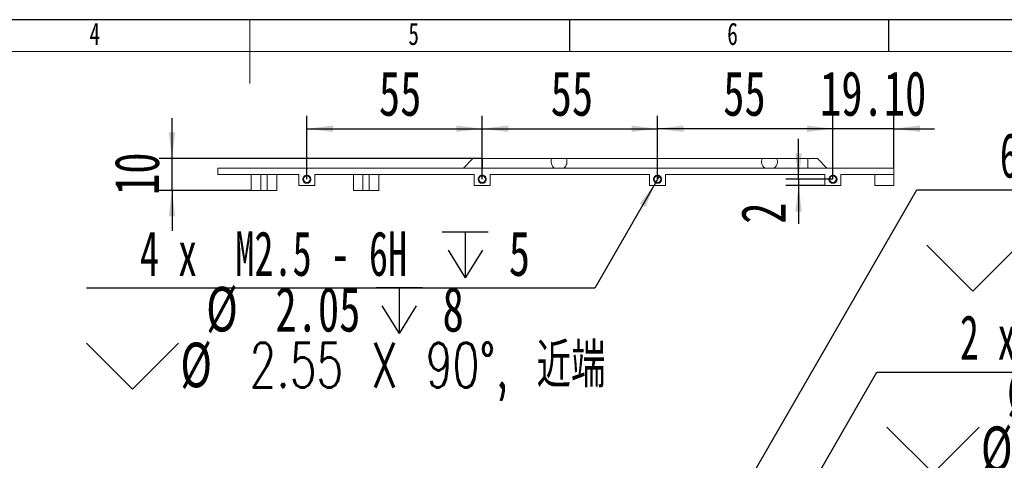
# Model space of a CAD drawing. Header units: millimetres. Extents: x -8 to 916, y -4 to 297.
# Tile 11 of 13: x 184 to 338, y 228 to 297. Entities that reach past the tile are written whole.
import ezdxf

# ---------------------------------------------------------------- set-up
doc = ezdxf.new("R2010")
doc.units = ezdxf.units.MM
for name, color, linetype in [('10', 7, 'Continuous'), ('5', 7, 'Continuous'), ('9', 7, 'Continuous')]:
    doc.layers.add(name, color=color, linetype=linetype)
doc.styles.add('SLDTEXTSTYLE0', font='TXT', dxfattribs={"width": 0.7, "bigfont": 'bigfont'})
doc.styles.add('SLDTEXTSTYLE1', font='TXT', dxfattribs={"width": 0.7})
doc.styles.add('SLDTEXTSTYLE6', font='TXT', dxfattribs={"width": 0.616667})
doc.styles.add('SLDTEXTSTYLE7', font='TXT', dxfattribs={"width": 0.628571})
doc.dimstyles.new('SLDDIMSTYLE0', dxfattribs={"dimtxt": 7, "dimasz": 4.08, "dimexe": 0, "dimexo": 0.0625, "dimgap": 1.75, "dimtad": 2, "dimlfac": 2, "dimrnd": 1e-09, "dimzin": 12, "dimdsep": 46, "dimtxsty": 'SLDTEXTSTYLE1', "dimsah": 1, "dimcen": 0.09, "dimadec": 0, "dimazin": 3, "dimtfac": 1, "dimtofl": 0, "dimtmove": 0, "dimatfit": 3, "dimfxl": 0, "dimfrac": 2, "dimtolj": 1, "dimtzin": 12, "dimarcsym": 0})
doc.dimstyles.new('SLDDIMSTYLE2', dxfattribs={"dimtxt": 7, "dimasz": 4.08, "dimexe": 0, "dimexo": 0.0625, "dimgap": 1.75, "dimtad": 2, "dimlfac": 2, "dimrnd": 1e-09, "dimzin": 4, "dimdsep": 46, "dimtxsty": 'SLDTEXTSTYLE1', "dimsah": 1, "dimcen": 0.09, "dimadec": 0, "dimazin": 1, "dimtfac": 1, "dimtmove": 0, "dimatfit": 0, "dimfxl": 0, "dimfrac": 2, "dimtolj": 1, "dimtzin": 12, "dimarcsym": 0})
doc.dimstyles.new('SLDDIMSTYLE3', dxfattribs={"dimtxt": 7, "dimasz": 4.08, "dimexe": 0, "dimexo": 0.0625, "dimgap": 1.75, "dimtad": 2, "dimlfac": 2, "dimrnd": 1e-09, "dimzin": 12, "dimdsep": 46, "dimtxsty": 'SLDTEXTSTYLE1', "dimsah": 1, "dimcen": 0.09, "dimadec": 0, "dimazin": 3, "dimtfac": 1, "dimtmove": 0, "dimatfit": 0, "dimfxl": 0, "dimfrac": 2, "dimtolj": 1, "dimtzin": 12, "dimarcsym": 0})
doc.dimstyles.new('SLDDIMSTYLE5', dxfattribs={"dimtxt": 7, "dimasz": 4.08, "dimexe": 0, "dimexo": 0.0625, "dimgap": 1.75, "dimtad": 0, "dimtih": 1, "dimtoh": 1, "dimdec": 6, "dimlfac": 2, "dimrnd": 1e-09, "dimzin": 12, "dimdsep": 46, "dimtxsty": 'SLDTEXTSTYLE1', "dimblk1": 'NONE', "dimsah": 1, "dimcen": 0, "dimadec": 0, "dimazin": 3, "dimtfac": 1, "dimtmove": 0, "dimatfit": 3, "dimldrblk": 'NONE', "dimfxl": 0, "dimfrac": 2, "dimtolj": 1, "dimtzin": 12, "dimarcsym": 0})

# ---------------------------------------------------------------- blocks, each defined once
blk = doc.blocks.new('SW_SYMBOL_HOLE_DEPTH')
at = {"layer": '10', "color": 0}
for p, q in [((0, 875), (800, 875)), ((400, 875), (400, 75)), ((100, 555), (400, 75)), ((700, 555), (400, 75))]:
    blk.add_line(p, q, dxfattribs=at)
blk = doc.blocks.new('SW_SYMBOL_HOLE_SINK')
at = {"layer": '10', "color": 0}
for p, q in [((0, 875), (800, 75)), ((800, 75), (1600, 875))]:
    blk.add_line(p, q, dxfattribs=at)
blk = doc.blocks.new('_D_11')
at = {"layer": '10'}
for p, q in [((282.68, 198.01), (324.42, 270.31)), ((324.42, 270.31), (404.12, 270.31)), ((281.92, 196.69), (282.68, 198.01))]:
    blk.add_line(p, q, dxfattribs=at)
blk.add_solid([(282.68, 198.01), (285.16, 201.29), (284.28, 201.8)], dxfattribs=at)
at = {"layer": '10', "xscale": 0.009023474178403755, "yscale": 0.009023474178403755, "zscale": 0.009023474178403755}
for name, p in [('SW_SYMBOL_HOLE_DEPTH', (378.74, 271.27)), ('SW_SYMBOL_HOLE_DEPTH', (366.82, 262.53)), ('SW_SYMBOL_HOLE_SINK', (326.01, 253.79))]:
    blk.add_blockref(name, p, dxfattribs=at)
at = {"layer": '10', "char_height": 7, "attachment_point": 1}
for s, insert, style in [('6 x  M3 - 6H', (337.46, 279.25), 'SLDTEXTSTYLE6'), ('6', (389.16, 279.25), 'SLDTEXTSTYLE1'), ('%%c', (340.18, 270.54), 'SLDTEXTSTYLE1'), ('2.50', (351.04, 270.51), 'SLDTEXTSTYLE1'), ('8.50', (377.24, 270.51), 'SLDTEXTSTYLE1'), ('%%c', (340.74, 261.8), 'SLDTEXTSTYLE1'), ('3.05 X 90\\M+1818B, \\M+18BDF\\M+1925B', (351.59, 261.77), 'SLDTEXTSTYLE0')]:
    blk.add_mtext(s, dxfattribs=dict(at, insert=insert, style=style))
blk = doc.blocks.new('_NONE')
blk = doc.blocks.new('_D_12')
at = {"layer": '10'}
for p, q in [((283.84, 182.3), (318.18, 241.76)), ((318.18, 241.76), (397.87, 241.76)), ((283.33, 181.41), (283.84, 182.3))]:
    blk.add_line(p, q, dxfattribs=at)
blk.add_solid([(283.84, 182.3), (286.32, 185.58), (285.44, 186.08)], dxfattribs=at)
at = {"layer": '10', "xscale": 0.009023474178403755, "yscale": 0.009023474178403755, "zscale": 0.009023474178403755}
for name, p in [('SW_SYMBOL_HOLE_DEPTH', (372.5, 242.72)), ('SW_SYMBOL_HOLE_DEPTH', (365.17, 233.98)), ('SW_SYMBOL_HOLE_SINK', (319.76, 225.24))]:
    blk.add_blockref(name, p, dxfattribs=at)
at = {"layer": '10', "char_height": 7, "attachment_point": 1}
for s, insert, style in [('2 x  M2 - 6H', (331.21, 250.7), 'SLDTEXTSTYLE6'), ('4', (382.92, 250.7), 'SLDTEXTSTYLE1'), ('%%c', (338.54, 241.99), 'SLDTEXTSTYLE1'), ('1.60', (349.4, 241.96), 'SLDTEXTSTYLE1'), ('3', (375.59, 241.96), 'SLDTEXTSTYLE1'), ('%%c', (334.49, 233.25), 'SLDTEXTSTYLE1'), ('2.05 X 90\\M+1818B, \\M+18BDF\\M+1925B', (345.34, 233.22), 'SLDTEXTSTYLE0')]:
    blk.add_mtext(s, dxfattribs=dict(at, insert=insert, style=style))
blk = doc.blocks.new('_D_16')
at = {"layer": '10'}
for p, q in [((283.79, 271.99), (283.79, 281.91)), ((311.29, 271.99), (311.29, 281.91)), ((311.29, 279.91), (283.79, 279.91))]:
    blk.add_line(p, q, dxfattribs=at)
for points in [[(283.79, 279.91), (287.87, 279.4), (287.87, 280.42)], [(311.29, 279.91), (307.21, 280.42), (307.21, 279.4)]]:
    blk.add_solid(points, dxfattribs=at)
at = {"layer": '10', "insert": (294.08, 288.94), "char_height": 7, "attachment_point": 1, "style": 'SLDTEXTSTYLE1'}
blk.add_mtext('55', dxfattribs=at)
blk = doc.blocks.new('_D_17')
at = {"layer": '10'}
for p, q in [((256.29, 271.99), (256.29, 281.91)), ((283.79, 271.99), (283.79, 281.91)), ((256.29, 279.91), (283.79, 279.91))]:
    blk.add_line(p, q, dxfattribs=at)
for points in [[(256.29, 279.91), (260.37, 279.4), (260.37, 280.42)], [(283.79, 279.91), (279.71, 280.42), (279.71, 279.4)]]:
    blk.add_solid(points, dxfattribs=at)
at = {"layer": '10', "insert": (267.02, 288.94), "char_height": 7, "attachment_point": 1, "style": 'SLDTEXTSTYLE1'}
blk.add_mtext('55', dxfattribs=at)
blk = doc.blocks.new('_D_18')
at = {"layer": '10'}
for p, q in [((228.79, 271.99), (228.79, 281.91)), ((256.29, 271.99), (256.29, 281.91)), ((228.79, 279.91), (256.29, 279.91))]:
    blk.add_line(p, q, dxfattribs=at)
for points in [[(228.79, 279.91), (232.87, 279.4), (232.87, 280.42)], [(256.29, 279.91), (252.21, 280.42), (252.21, 279.4)]]:
    blk.add_solid(points, dxfattribs=at)
at = {"layer": '10', "insert": (240.09, 288.94), "char_height": 7, "attachment_point": 1, "style": 'SLDTEXTSTYLE1'}
blk.add_mtext('55', dxfattribs=at)
blk = doc.blocks.new('_D_19')
at = {"layer": '10'}
for p, q in [((311.29, 271.99), (311.29, 281.91)), ((320.84, 273.74), (320.84, 281.91)), ((311.29, 279.91), (304.94, 279.91)), ((320.84, 279.91), (311.29, 279.91)), ((320.84, 279.91), (327.19, 279.91))]:
    blk.add_line(p, q, dxfattribs=at)
for points in [[(311.29, 279.91), (307.21, 280.42), (307.21, 279.4)], [(320.84, 279.91), (324.92, 279.4), (324.92, 280.42)]]:
    blk.add_solid(points, dxfattribs=at)
at = {"layer": '10', "insert": (309.26, 288.94), "char_height": 7, "attachment_point": 1, "style": 'SLDTEXTSTYLE1'}
blk.add_mtext('19.10', dxfattribs=at)
blk = doc.blocks.new('_D_20')
at = {"layer": '10'}
for p, q in [((305.89, 271.99), (305.89, 278.34)), ((311.29, 271.99), (303.89, 271.99)), ((305.89, 271.99), (305.89, 270.99)), ((310.04, 270.99), (303.89, 270.99)), ((305.89, 270.99), (305.89, 265.02))]:
    blk.add_line(p, q, dxfattribs=at)
for points in [[(305.89, 271.99), (306.4, 276.07), (305.39, 276.07)], [(305.89, 270.99), (305.39, 266.91), (306.4, 266.91)]]:
    blk.add_solid(points, dxfattribs=at)
at = {"layer": '10', "insert": (296.87, 265.02), "char_height": 7, "attachment_point": 1, "rotation": 90, "style": 'SLDTEXTSTYLE1'}
blk.add_mtext('2', dxfattribs=at)
blk = doc.blocks.new('_D_21')
at = {"layer": '10'}
for p, q in [((284.11, 272.54), (283.47, 271.44)), ((283.47, 271.44), (273.93, 254.91)), ((273.93, 254.91), (194.23, 254.91))]:
    blk.add_line(p, q, dxfattribs=at)
blk.add_solid([(283.47, 271.44), (280.99, 268.16), (281.87, 267.65)], dxfattribs=at)
at = {"layer": '10', "xscale": 0.009023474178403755, "yscale": 0.009023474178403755, "zscale": 0.009023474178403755}
for name, p in [('SW_SYMBOL_HOLE_DEPTH', (250.03, 255.87)), ('SW_SYMBOL_HOLE_DEPTH', (239.64, 247.13)), ('SW_SYMBOL_HOLE_SINK', (194.23, 238.39))]:
    blk.add_blockref(name, p, dxfattribs=at)
at = {"layer": '10', "char_height": 7, "attachment_point": 1}
for s, insert, style in [('4 x  M2.5 - 6H', (202.61, 263.85), 'SLDTEXTSTYLE7'), ('5', (260.46, 263.85), 'SLDTEXTSTYLE1'), ('%%c', (213.01, 255.14), 'SLDTEXTSTYLE1'), ('2.05', (223.86, 255.11), 'SLDTEXTSTYLE1'), ('8', (250.07, 255.11), 'SLDTEXTSTYLE1'), ('%%c', (208.96, 246.4), 'SLDTEXTSTYLE1'), ('2.55 X 90\\M+1818B, \\M+18BDF\\M+1925B', (219.81, 246.37), 'SLDTEXTSTYLE0')]:
    blk.add_mtext(s, dxfattribs=dict(at, insert=insert, style=style))
blk = doc.blocks.new('_D_22')
at = {"layer": '10'}
for p, q in [((207.65, 275.24), (207.65, 281.59)), ((256.34, 275.24), (205.65, 275.24)), ((207.65, 270.24), (207.65, 275.24)), ((220.09, 270.24), (205.65, 270.24)), ((207.65, 270.24), (207.65, 263.89))]:
    blk.add_line(p, q, dxfattribs=at)
for points in [[(207.65, 275.24), (208.16, 279.32), (207.14, 279.32)], [(207.65, 270.24), (207.14, 266.16), (208.16, 266.16)]]:
    blk.add_solid(points, dxfattribs=at)
at = {"layer": '10', "insert": (198.62, 269.52), "char_height": 7, "attachment_point": 1, "rotation": 90, "style": 'SLDTEXTSTYLE1'}
blk.add_mtext('10', dxfattribs=at)

msp = doc.modelspace()

# ---------------------------------------------------------------- linework, layer by layer
at = {"color": 7, "linetype": 'Continuous', "lineweight": 15}
for p, q in [((253.33722853, 273.74044699), (254.83722785, 275.24044689)), ((254.83722785, 275.24044689), (256.33722716, 275.24044689)), ((256.33722716, 273.74044699), (256.33722716, 275.24044689)), ((256.33722716, 275.24044689), (267.19158315, 275.24044689)), ((269.48287138, 275.24044689), (267.19158315, 275.24044689)), ((269.48287138, 275.24044689), (300.1915867, 275.24044689)), ((302.4828712, 275.24044689), (300.1915867, 275.24044689)), ((302.4828712, 275.24044689), (307.33722993, 275.24044689)), ((307.33722993, 275.24044689), (307.33722993, 273.74044699)), ((307.33722993, 275.24044689), (308.83722552, 275.24044689)), ((308.83722552, 275.24044689), (310.33722856, 273.74044699)), ((214.83722688, 273.74044699), (214.83722688, 272.74044695)), ((214.83722688, 273.74044699), (320.83722749, 273.74044699)), ((320.83722749, 273.74044699), (320.83722749, 272.74044695)), ((214.83722688, 272.74044695), (227.53722673, 272.74044695)), ((220.08722681, 270.240447), (220.08722681, 272.74044695)), ((221.58722659, 272.74044695), (221.58722659, 270.240447)), ((222.58722675, 270.240447), (222.58722675, 272.74044695)), ((224.087227, 272.74044695), (224.087227, 270.240447)), ((227.53722673, 270.99044689), (227.53722673, 272.74044695)), ((230.03722714, 272.74044695), (255.03722751, 272.74044695)), ((230.03722714, 270.99044689), (230.03722714, 272.74044695)), ((236.0872271, 270.240447), (236.0872271, 272.74044695)), ((237.58722642, 272.74044695), (237.58722642, 270.240447)), ((238.58722658, 270.240447), (238.58722658, 272.74044695)), ((240.08722776, 272.74044695), (240.08722776, 270.240447)), ((255.03722751, 270.99044689), (255.03722751, 272.74044695)), ((257.53722512, 272.74044695), (282.53722736, 272.74044695)), ((257.53722512, 270.99044689), (257.53722512, 272.74044695)), ((282.53722736, 270.99044689), (282.53722736, 272.74044695)), ((285.03722498, 272.74044695), (310.03722349, 272.74044695)), ((285.03722498, 270.99044689), (285.03722498, 272.74044695)), ((310.03722349, 270.99044689), (310.03722349, 272.74044695)), ((312.53722855, 272.74044695), (320.83722749, 272.74044695)), ((312.53722855, 270.99044689), (312.53722855, 272.74044695)), ((317.83722886, 270.99044689), (317.83722886, 272.74044695)), ((320.83722749, 270.99044689), (320.83722749, 272.74044695)), ((221.58722659, 270.240447), (220.08722681, 270.240447)), ((222.58722675, 270.240447), (221.58722659, 270.240447)), ((224.087227, 270.240447), (222.58722675, 270.240447)), ((230.03722714, 270.99044689), (227.53722673, 270.99044689)), ((237.58722642, 270.240447), (236.0872271, 270.240447)), ((238.58722658, 270.240447), (237.58722642, 270.240447)), ((240.08722776, 270.240447), (238.58722658, 270.240447)), ((257.53722512, 270.99044689), (255.03722751, 270.99044689)), ((285.03722498, 270.99044689), (282.53722736, 270.99044689)), ((312.53722855, 270.99044689), (310.03722349, 270.99044689)), ((320.83722749, 270.99044689), (317.83722886, 270.99044689))]:
    msp.add_line(p, q, dxfattribs=at)
for centre, radius in [((228.78722694, 271.99044695), 0.6375), ((228.78722694, 271.99044695), 0.5125), ((256.28722694, 271.99044695), 0.6375), ((256.28722694, 271.99044695), 0.5125), ((283.78722694, 271.99044695), 0.6375), ((283.78722694, 271.99044695), 0.5125), ((311.28722694, 271.99044695), 0.6375), ((311.28722694, 271.99044695), 0.5125)]:
    msp.add_circle(centre, radius, dxfattribs=at)
for centre, start, end in [((268.33722694, 274.74044695), 156.4218215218, 233.1301023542), ((268.33722694, 274.74044695), 306.8698976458, 23.5781784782), ((301.33722694, 274.74044695), 156.4218215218, 233.1301023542), ((301.33722694, 274.74044695), 306.8698976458, 23.5781784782)]:
    msp.add_arc(centre, 1.25, start, end, dxfattribs=at)
at = {"color": 7, "linetype": 'Continuous', "lineweight": 0}
for centre in [(228.78722694, 271.99044695), (256.28722694, 271.99044695), (283.78722694, 271.99044695), (311.28722694, 271.99044695)]:
    msp.add_arc(centre, 0.625, 255, 195, dxfattribs=at)
at = {"layer": '5', "lineweight": 15}
msp.add_line((219.8705406, 297), (219.8705406, 287), dxfattribs=at)
at = {"layer": '5'}
for p, q in [((270, 297), (270, 292)), ((320, 297), (320, 292))]:
    msp.add_line(p, q, dxfattribs=at)
at = {"layer": '5', "color": 7, "lineweight": 15}
msp.add_line((415, 292), (25, 292), dxfattribs=at)
at = {"layer": '9', "color": 7}
msp.add_line((420, 297), (0, 297), dxfattribs=at)

# ---------------------------------------------------------------- texts
at = {"layer": '10', "char_height": 3.5, "attachment_point": 2, "style": 'SLDTEXTSTYLE1'}
for s, insert in [('4', (195.54444444, 296.54267083)), ('5', (245.54444444, 296.54267083)), ('6', (295.54687502, 296.54267083))]:
    msp.add_mtext(s, dxfattribs=dict(at, insert=insert))

# ---------------------------------------------------------------- dimensions: what is measured, and where the dimension line sits
at = {"layer": '10'}
for base, p1, p2, dimstyle, picture, middle in [((256.28722694, 279.91251984), (228.78722694, 271.99044695), (256.28722694, 271.99044695), 'SLDDIMSTYLE0', '_D_18', (243.16385817, 279.91251984)), ((283.78722694, 279.91251984), (256.28722694, 271.99044695), (283.78722694, 271.99044695), 'SLDDIMSTYLE0', '_D_17', (270.0915454, 279.91251984)), ((283.78722694, 279.91251984), (311.28722694, 271.99044695), (283.78722694, 271.99044695), 'SLDDIMSTYLE0', '_D_16', (297.15008534, 279.91251984)), ((311.28722694, 279.91251984), (320.83722694, 273.74044695), (311.28722694, 271.99044695), 'SLDDIMSTYLE2', '_D_19', (316.93078642, 279.91251984))]:
    dim = msp.add_linear_dim(base=base, p1=p1, p2=p2, dimstyle=dimstyle, dxfattribs=at)
    dim.commit()
    dim.dimension.update_dxf_attribs({"geometry": picture, "text_midpoint": middle, "dimtype": 160})
for base, p1, p2, picture, middle in [((207.64765758, 275.24044695), (220.08722694, 270.24044695), (256.33722694, 275.24044695), '_D_22', (207.64765758, 272.59590093)), ((305.89451451, 270.99044695), (311.28722694, 271.99044695), (310.03722694, 270.99044695), '_D_20', (305.89451451, 266.55912376))]:
    dim = msp.add_linear_dim(base=base, p1=p1, p2=p2, angle=90, dimstyle='SLDDIMSTYLE3', dxfattribs=at)
    dim.commit()
    dim.dimension.update_dxf_attribs({"geometry": picture, "text_midpoint": middle, "dimtype": 160})
for p1, p2, text, picture, middle in [((281.91565719, 196.69347571), (282.6782125, 198.01413252), '6 x  M3 - 6H {\\fGDT;x} 6\\P%%c 2.50 {\\fGDT;x} 8.50\\P{\\fGDT;w}%%c 3.05 X 90°, 近端', '_D_11', (365.06386697, 265.85797226)), ((284.10587815, 272.54259516), (283.46857573, 271.43829873), '4 x  M2.5 - 6H {\\fGDT;x} 5\\P%%c 2.05 {\\fGDT;x} 8\\P{\\fGDT;w}%%c 2.55 X 90°, 近端', '_D_21', (233.28769056, 250.45972559)), ((283.3309543, 181.40997917), (283.84349958, 182.29762906), '2 x  M2 - 6H {\\fGDT;x} 4\\P%%c 1.60 {\\fGDT;x} 3\\P{\\fGDT;w}%%c 2.05 X 90°, 近端', '_D_12', (358.81926102, 237.30714602))]:
    dim = msp.add_diameter_dim_2p(p1=p1, p2=p2, text=text, dimstyle='SLDDIMSTYLE5', override={"dimpost": '<>'}, dxfattribs=at)
    dim.commit()
    dim.dimension.update_dxf_attribs({"geometry": picture, "text_midpoint": middle, "dimtype": 163})

doc.saveas('drawing.dxf')
